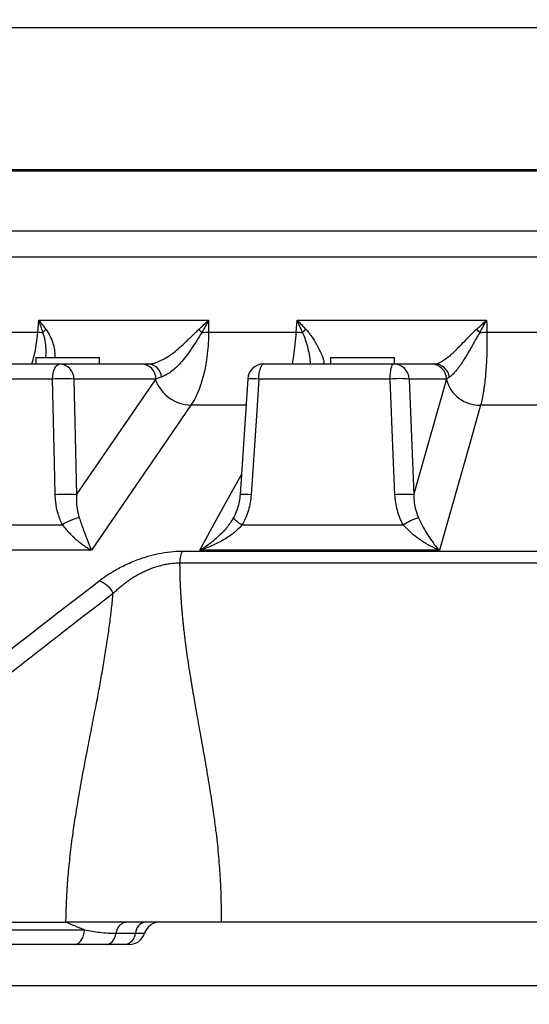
# Model space of a CAD drawing. Extents: x 0 to 8410, y 0 to 5940.
# Tile 71 of 158: x 4055 to 4215, y 1527 to 1836. Entities that reach past the tile are written whole.
import ezdxf

# ---------------------------------------------------------------- set-up
doc = ezdxf.new("R2010")
doc.units = 0
doc.header["$LTSCALE"] = 10
doc.linetypes.add('CENTER', pattern=[10.16, 6.35, -1.27, 1.27, -1.27])
doc.layers.get('0').update_dxf_attribs({"linetype": 'CONTINUOUS'})
doc.styles.add('SLDTEXTSTYLE0', font='TXT', dxfattribs={"width": 0.605})
doc.dimstyles.new('SLDDIMSTYLE1', dxfattribs={"dimtxt": 50, "dimasz": 50, "dimexe": 0, "dimexo": 0.0625, "dimgap": 12.5, "dimtad": 1, "dimdec": 1, "dimrnd": 1e-09, "dimzin": 12, "dimtxsty": 'SLDTEXTSTYLE0', "dimsah": 1, "dimcen": 0.09, "dimazin": 3, "dimtfac": 1, "dimtofl": 0, "dimtmove": 0, "dimatfit": 3, "dimtolj": 1, "dimtzin": 12})
doc.dimstyles.new('SLDDIMSTYLE10', dxfattribs={"dimtxt": 50, "dimasz": 50, "dimexe": 0, "dimexo": 0.0625, "dimgap": -12.5, "dimtad": 0, "dimtih": 1, "dimtoh": 1, "dimdec": 1, "dimlfac": 0.5, "dimrnd": 1e-09, "dimzin": 12, "dimtxsty": 'SLDTEXTSTYLE0', "dimblk1": 'NONE', "dimsah": 1, "dimcen": 0, "dimazin": 3, "dimtfac": 1, "dimtmove": 0, "dimatfit": 3, "dimtolj": 1})
doc.dimstyles.new('SLDDIMSTYLE2', dxfattribs={"dimtxt": 50, "dimasz": 50, "dimexe": 0, "dimexo": 0.0625, "dimgap": 12.5, "dimtad": 1, "dimdec": 0, "dimrnd": 1e-09, "dimzin": 12, "dimtxsty": 'SLDTEXTSTYLE0', "dimsah": 1, "dimcen": 0.09, "dimazin": 3, "dimtfac": 1, "dimtofl": 0, "dimtmove": 0, "dimatfit": 3, "dimtolj": 1, "dimtzin": 12})

# ---------------------------------------------------------------- blocks, each defined once
blk = doc.blocks.new('_D_4')
at = {"color": 7, "linetype": 'CONTINUOUS'}
for p, q in [((3314.5, 2596.74), (3314.5, 1264.41)), ((4261.63, 1476.98), (4261.63, 1264.41)), ((3314.5, 1279.41), (4261.63, 1279.41))]:
    blk.add_line(p, q, dxfattribs=at)
for points in [[(3314.5, 1279.41), (3364.5, 1271.91), (3364.5, 1286.91)], [(4261.63, 1279.41), (4211.63, 1286.91), (4211.63, 1271.91)]]:
    blk.add_solid(points, dxfattribs=at)
at = {"color": 7, "linetype": 'CONTINUOUS', "insert": (3730.78, 1343.86), "char_height": 50, "attachment_point": 1, "style": 'SLDTEXTSTYLE0'}
blk.add_mtext('947', dxfattribs=at)
blk = doc.blocks.new('_D_6')
at = {"color": 7, "linetype": 'CONTINUOUS'}
for p, q in [((4661.63, 2533.02), (3022.36, 2533.02)), ((3037.36, 1533.02), (3037.36, 2533.02)), ((4543.1, 1533.02), (3022.36, 1533.02))]:
    blk.add_line(p, q, dxfattribs=at)
for points in [[(3037.36, 2533.02), (3029.86, 2483.02), (3044.86, 2483.02)], [(3037.36, 1533.02), (3044.86, 1583.02), (3029.86, 1583.02)]]:
    blk.add_solid(points, dxfattribs=at)
at = {"color": 7, "linetype": 'CONTINUOUS', "insert": (2972.9, 1956.63), "char_height": 50, "attachment_point": 1, "rotation": 90, "style": 'SLDTEXTSTYLE0'}
blk.add_mtext('1000', dxfattribs=at)
blk = doc.blocks.new('_D_9')
at = {"color": 7, "linetype": 'CONTINUOUS'}
for p, q in [((6136.63, 4639.08), (2746.63, 4639.08)), ((2761.63, 4639.08), (2761.63, 1533.02)), ((3861.91, 1533.02), (2746.63, 1533.02))]:
    blk.add_line(p, q, dxfattribs=at)
for points in [[(2761.63, 4639.08), (2754.13, 4589.08), (2769.13, 4589.08)], [(2761.63, 1533.02), (2769.13, 1583.02), (2754.13, 1583.02)]]:
    blk.add_solid(points, dxfattribs=at)
at = {"color": 7, "linetype": 'CONTINUOUS', "insert": (2697.18, 3009.66), "char_height": 50, "attachment_point": 1, "rotation": 90, "style": 'SLDTEXTSTYLE0'}
blk.add_mtext('3106', dxfattribs=at)
blk = doc.blocks.new('_D_25')
at = {"color": 7, "linetype": 'CONTINUOUS'}
for p, q in [((2062.62, 5429.6), (2293.31, 4952.44)), ((2293.31, 4952.44), (2402.63, 4726.35)), ((2433.35, 4741.69), (2433.35, 4820.85)), ((2433.35, 4820.85), (2655.21, 4820.85)), ((2655.21, 4820.85), (2655.21, 4741.69)), ((2655.21, 4741.69), (2433.35, 4741.69)), ((2402.63, 4726.35), (2660.94, 4726.35))]:
    blk.add_line(p, q, dxfattribs=at)
blk.add_arc((2177.97, 5191.02), 4417.95, 270.87652, 299.0424, dxfattribs=at)
blk.add_solid([(2293.31, 4952.44), (2308.32, 4904.16), (2321.83, 4910.69)], dxfattribs=at)
at = {"color": 7, "linetype": 'CONTINUOUS', "char_height": 50, "attachment_point": 1, "style": 'SLDTEXTSTYLE0'}
for s, insert in [('%%c', (2450.54, 4806.14)), ('265', (2523.44, 4806.28))]:
    blk.add_mtext(s, dxfattribs=dict(at, insert=insert))
blk = doc.blocks.new('_NONE')

msp = doc.modelspace()

# ---------------------------------------------------------------- linework, layer by layer
at = {"color": 8, "linetype": 'CONTINUOUS'}
for p, q in [((4575.54421, 1833.358427), (3927.634062, 1833.358427)), ((3916.350993, 1769.782757), (4580.544206, 1769.782757)), ((4580.544206, 1761.525874), (3913.747611, 1761.525874)), ((4060.910197, 1741.714408), (4114.088925, 1741.714408)), ((4141.838821, 1741.714408), (4201.151991, 1741.714408)), ((4037.008392, 1737.985347), (4060.576471, 1737.985347)), ((4114.113407, 1737.985347), (4141.559022, 1737.985347)), ((4201.271719, 1737.985347), (4230.724488, 1737.985347)), ((4065.217855, 1723.283415), (4028.329374, 1723.283415)), ((4071.946236, 1723.283415), (4072.776364, 1687.015195)), ((4097.615289, 1723.283415), (4071.946236, 1723.283415)), ((4072.776364, 1687.015195), (4097.479077, 1723.079999)), ((4170.985976, 1723.283415), (4129.842239, 1723.283415)), ((4176.92201, 1723.283415), (4178.385781, 1687.015195)), ((4188.677529, 1723.283415), (4176.92201, 1723.283415)), ((4178.385781, 1687.015195), (4188.621225, 1723.079999)), ((4125.775756, 1715.105017), (4108.592751, 1715.105017)), ((4229.028499, 1715.105017), (4199.291924, 1715.105017)), ((4023.112686, 1677.597021), (4068.300085, 1677.597021)), ((4124.661671, 1677.597021), (4175.06166, 1677.597021)), ((4077.442872, 1669.622039), (4010.193618, 1669.622039)), ((4105.871739, 1669.341196), (4417.396369, 1669.341196)), ((4186.387697, 1669.622039), (4111.380892, 1669.622039)), ((4418.224799, 1665.527796), (4105.043309, 1665.527796)), ((4042.95698, 1550.58596), (4075.251388, 1550.58596)), ((4085.157143, 1549.521738), (4091.189014, 1549.521738))]:
    msp.add_line(p, q, dxfattribs=at)
at = {"color": 7, "linetype": 'CENTER'}
msp.add_line((3513.95677, 1788.521738), (4851.490552, 1788.521738), dxfattribs=at)
at = {"color": 7, "linetype": 'CONTINUOUS'}
for p, q in [((3927.169951, 1788.521727), (4580.544206, 1788.521727)), ((3927.634062, 1789.02175), (4580.544206, 1789.02175)), ((4059.984075, 1730.021735), (4059.984075, 1728.021731)), ((4059.984075, 1730.021735), (4079.984071, 1730.021735)), ((4079.984071, 1728.021731), (4079.984071, 1730.021735)), ((4152.294243, 1730.021735), (4152.294243, 1728.021731)), ((4152.294243, 1730.021735), (4172.294239, 1730.021735)), ((4172.294239, 1728.021731), (4172.294239, 1730.021735)), ((4031.036945, 1728.021731), (4067.497315, 1728.021731)), ((4067.497315, 1728.021731), (4093.166368, 1728.021731)), ((4131.371709, 1728.021731), (4172.037969, 1728.021731)), ((4172.037969, 1728.021731), (4183.793495, 1728.021731)), ((4126.386153, 1723.350828), (4123.98869, 1687.082593)), ((4043.039652, 1553.021737), (4069.428595, 1553.021737)), ((4117.987814, 1553.021737), (4117.361905, 1553.021737)), ((4256.634054, 1553.021737), (4117.987814, 1553.021737)), ((4071.997108, 1546.021738), (4039.702701, 1546.021738)), ((4088.072764, 1546.021738), (4082.040774, 1546.021738))]:
    msp.add_line(p, q, dxfattribs=at)
at = {"color": 8, "linetype": 'CONTINUOUS', "flags": 128}
for points in [[(4060.576471, 1737.985347), (4060.787426, 1740.342711), (4060.910197, 1741.714408)], [(4114.088925, 1741.714408), (4114.097925, 1740.342711), (4114.113407, 1737.985347)], [(4141.559022, 1737.985347), (4141.735898, 1740.342711), (4141.838821, 1741.714408)], [(4201.151991, 1741.714408), (4201.196028, 1740.342711), (4201.271719, 1737.985347)], [(4065.217855, 1723.283415), (4065.281319, 1724.220757), (4065.424385, 1725.115036), (4065.641912, 1725.934123), (4065.926077, 1726.648604), (4066.266673, 1727.232819), (4066.65148, 1727.665787), (4067.066657, 1727.931936), (4067.497315, 1728.021731)], [(4129.842239, 1723.283415), (4129.884826, 1724.220757), (4129.980819, 1725.115036), (4130.126776, 1725.934123), (4130.317452, 1726.648604), (4130.545976, 1727.232819), (4130.804183, 1727.665787), (4131.08276, 1727.931936), (4131.371709, 1728.021731)], [(4170.985976, 1723.283415), (4171.015272, 1724.220757), (4171.081299, 1725.115036), (4171.181688, 1725.934123), (4171.312833, 1726.648604), (4171.470026, 1727.232819), (4171.64761, 1727.665787), (4171.839224, 1727.931936), (4172.037969, 1728.021731)], [(4066.067832, 1687.015195), (4065.833749, 1696.987544), (4065.217855, 1723.283415)], [(4129.842239, 1723.283415), (4129.177483, 1713.311155), (4127.425613, 1687.015195)], [(4172.471548, 1687.015195), (4172.062913, 1696.987544), (4170.985976, 1723.283415)], [(4108.592751, 1715.105017), (4101.373704, 1704.564084), (4077.442872, 1669.622039)], [(4199.291924, 1715.105017), (4196.301432, 1704.564084), (4186.387697, 1669.622039)], [(4111.380892, 1669.622039), (4117.156582, 1680.163001), (4124.405833, 1693.392922)]]:
    msp.add_lwpolyline(points, dxfattribs=at)
at = {"color": 8, "linetype": 'CONTINUOUS'}
for centre, radius, start, end in [((4066.431586, 1834.464965), 96.657121, 266.5271166, 267.51069962), ((4067.541072, 1733.281955), 7.03477, 128.06479086, 138.97975208), ((4152.763133, 1783.946019), 61.492371, 227.20919181, 228.48861281), ((4109.552528, 1823.53904), 85.675176, 271.64227111, 273.05155711), ((4147.321682, 1847.548376), 109.714472, 266.98920192, 268.0253558), ((4151.186661, 1729.914851), 11.054419, 126.32969189, 133.75832277), ((4169.813639, 1703.461247), 45.179173, 49.66292358, 51.50344595), ((4196.060544, 1843.255085), 105.398643, 271.62931827, 272.83400339), ((4067.228416, 1723.311497), 4.717903, 359.65896023, 86.73262993), ((4092.897469, 1723.311497), 4.717903, 359.65896023, 86.73262993), ((4094.892372, 1723.572081), 4.463512, 4.32853356, 85.4832881), ((4171.986606, 1723.082506), 4.939492, 2.331095, 89.4042055), ((4183.742135, 1723.082517), 4.939481, 2.3309703, 89.40424284), ((4184.765805, 1723.204415), 4.818406, 8.40796541, 88.78060305), ((4068.582045, 1673.453733), 49.943117, 86.13760629, 93.86239371), ((4108.906243, 1727.273206), 12.172227, 200.15064974, 268.5241985), ((4127.641569, 1699.264968), 24.119053, 84.7649397, 92.99211163), ((4173.953993, 1686.311765), 37.090592, 85.41024154, 94.58975846), ((4198.92859, 1725.745172), 10.646357, 194.49743172, 271.9557468), ((4069.422098, 1637.093835), 50.033922, 86.15601689, 93.84398311), ((4125.232471, 1662.967144), 24.147849, 84.78913624, 92.95608214), ((4175.428664, 1650.032177), 37.101054, 85.4284258, 94.5715742), ((4076.808938, 1664.474646), 15.639607, 101.87682337, 122.96031259), ((4127.634092, 1684.247669), 7.284669, 217.83384053, 245.91836402), ((4186.271171, 1659.434768), 21.342928, 107.59291803, 121.68235516), ((4094.97495, 1549.28819), 3.793133, 100.1690053, 176.46999035), ((4087.403077, 1549.755287), 3.793134, 280.16901528, 356.46998037)]:
    msp.add_arc(centre, radius, start, end, dxfattribs=at)
at = {"color": 7, "linetype": 'CONTINUOUS'}
for centre, radius, start, end in [((4131.371715, 1723.021738), 5, 90, 176.21918035), ((4098.831243, 1548.021755), 4.999983, 90.01542441, 162.71774332), ((4098.831246, 1548.021745), 4.999992, 89.99991189, 162.70943411), ((4089.291861, 1551.021731), 4.999992, 269.99654254, 342.23837083), ((4089.291854, 1551.021753), 5.000015, 269.9967926, 342.25015263)]:
    msp.add_arc(centre, radius, start, end, dxfattribs=at)
at = {"color": 8, "linetype": 'CONTINUOUS'}
for points, knots in [([(4060.910197, 1741.714408), (4060.914852, 1741.708869), (4061.733351, 1740.735039), (4062.470656, 1739.775054), (4063.203769, 1738.820528)], [0, 0, 0, 0, 0.0056872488, 1, 1, 1, 1]), ([(4062.233495, 1737.899055), (4061.819394, 1739.158174), (4061.402576, 1740.425558), (4060.913387, 1741.706058), (4060.910197, 1741.714408)], [0, 0, 0, 0, 0.9934792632, 1, 1, 1, 1]), ([(4110.989915, 1738.820528), (4112.035249, 1739.774913), (4113.08656, 1740.734755), (4114.083258, 1741.708869), (4114.088925, 1741.714408)], [0, 0, 0, 0, 0.9943144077, 1, 1, 1, 1]), ([(4114.088925, 1741.714408), (4114.084619, 1741.706058), (4113.424098, 1740.425155), (4112.713685, 1739.157975), (4112.007903, 1737.899055)], [0, 0, 0, 0, 0.0065186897, 1, 1, 1, 1]), ([(4141.838821, 1741.714408), (4141.844315, 1741.708869), (4142.811059, 1740.734327), (4143.726974, 1739.774701), (4144.637684, 1738.820528)], [0, 0, 0, 0, 0.0056831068, 1, 1, 1, 1]), ([(4143.541226, 1737.899055), (4142.992324, 1739.157969), (4142.439819, 1740.425144), (4141.842713, 1741.706058), (4141.838821, 1741.714408)], [0, 0, 0, 0, 0.9934813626, 1, 1, 1, 1]), ([(4197.936209, 1738.820528), (4199.008664, 1739.774844), (4200.08725, 1740.734616), (4201.145973, 1741.708869), (4201.151991, 1741.714408)], [0, 0, 0, 0, 0.9943152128, 1, 1, 1, 1]), ([(4199.05736, 1737.899059), (4199.411986, 1738.529497), (4199.76396, 1739.162638), (4200.462301, 1740.434385), (4200.809208, 1741.074), (4201.151992, 1741.714402)], [0, 0, 0, 0, 0.5, 0.5, 1, 1, 1, 1]), ([(4058.760392, 1728.021731), (4059.007935, 1728.849353), (4059.595626, 1730.81421), (4060.198094, 1734.184506), (4060.449662, 1736.711538), (4060.576471, 1737.985347)], [0, 0, 0, 0, 0.2651982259, 0.6296061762, 1, 1, 1, 1]), ([(4063.108178, 1730.021735), (4063.127183, 1730.127847), (4063.275823, 1730.957777), (4063.235914, 1732.737676), (4063.007326, 1735.300034), (4062.493305, 1737.026445), (4062.233495, 1737.899055)], [0, 0, 0, 0, 0.0482437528, 0.3773243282, 0.6852702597, 1, 1, 1, 1]), ([(4063.203769, 1738.820528), (4063.657667, 1738.100622), (4064.577, 1736.642513), (4065.394145, 1734.420257), (4065.874804, 1732.39711), (4066.024722, 1730.892506), (4065.880328, 1730.231073), (4065.834629, 1730.021735)], [0, 0, 0, 0, 0.22261490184, 0.45088835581, 0.67040719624, 0.89568629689, 1, 1, 1, 1]), ([(4095.243873, 1728.021731), (4095.731417, 1728.058112), (4096.723024, 1728.132107), (4098.419278, 1728.706936), (4100.211442, 1729.587105), (4102.117334, 1730.796913), (4104.116544, 1732.325902), (4106.288518, 1734.232035), (4108.553335, 1736.475447), (4110.170756, 1738.03213), (4110.989915, 1738.820528)], [0, 0, 0, 0, 0.1079712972, 0.2196013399, 0.3302501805, 0.4436243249, 0.5685253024, 0.6962185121, 0.846146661, 1, 1, 1, 1]), ([(4112.007903, 1737.899055), (4111.438573, 1736.991759), (4110.284424, 1735.152485), (4108.648274, 1732.575269), (4106.986965, 1730.283827), (4105.404875, 1728.382048), (4103.826514, 1726.772032), (4102.29624, 1725.489461), (4100.77081, 1724.479012), (4099.822574, 1724.100393), (4099.343153, 1723.908966)], [0, 0, 0, 0, 0.1405840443, 0.28499270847, 0.40894438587, 0.5353542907, 0.64948116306, 0.76579962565, 0.8815899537, 1, 1, 1, 1]), ([(4114.113411, 1737.985354), (4114.094969, 1735.654432), (4113.95711, 1733.392582), (4113.640962, 1730.648542), (4113.570448, 1730.103951), (4113.414617, 1729.023341), (4113.32905, 1728.485924), (4113.051324, 1726.896851), (4112.839741, 1725.875912), (4112.365515, 1723.908296), (4112.102866, 1722.961625), (4111.67036, 1721.597644), (4111.519754, 1721.152344), (4111.205428, 1720.280804), (4111.041204, 1719.85339), (4110.19433, 1717.784242), (4109.434895, 1716.338868), (4108.592752, 1715.10502)], [0, 0, 0, 0, 0.25, 0.25, 0.3125, 0.3125, 0.375, 0.375, 0.5, 0.5, 0.625, 0.625, 0.6875, 0.6875, 0.75, 0.75, 1, 1, 1, 1]), ([(4140.350679, 1728.021731), (4140.507007, 1728.849354), (4140.878145, 1730.814211), (4141.280002, 1734.184509), (4141.465511, 1736.711539), (4141.559022, 1737.985347)], [0, 0, 0, 0, 0.2651978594, 0.6296057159, 1, 1, 1, 1]), ([(4146.038281, 1728.021731), (4146.038786, 1728.08336), (4146.044134, 1728.735362), (4145.820415, 1730.341266), (4145.352994, 1732.714703), (4144.655813, 1735.305756), (4143.915443, 1737.028367), (4143.541226, 1737.899055)], [0, 0, 0, 0, 0.0256511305, 0.2713743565, 0.5233057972, 0.7590566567, 1, 1, 1, 1]), ([(4144.637685, 1738.820534), (4144.927473, 1738.511939), (4145.196157, 1738.193424), (4145.705275, 1737.550242), (4145.94547, 1737.225346), (4146.632683, 1736.250747), (4147.046837, 1735.601462), (4147.617238, 1734.647551), (4147.79921, 1734.331796), (4148.142565, 1733.71623), (4148.304333, 1733.415826), (4148.761538, 1732.538797), (4149.029143, 1731.986243), (4149.375848, 1731.214311), (4149.482233, 1730.966501), (4149.675955, 1730.491796), (4149.762273, 1730.267348), (4149.988267, 1729.637984), (4150.096111, 1729.27485), (4150.189579, 1728.823145), (4150.20927, 1728.688148), (4150.223762, 1728.45188), (4150.21838, 1728.35047), (4150.16208, 1728.106774), (4150.072186, 1728.021738), (4149.920729, 1728.021738)], [0, 0, 0, 0, 0.0625, 0.0625, 0.125, 0.125, 0.25, 0.25, 0.3125, 0.3125, 0.375, 0.375, 0.5, 0.5, 0.5625, 0.5625, 0.625, 0.625, 0.75, 0.75, 0.8125, 0.8125, 0.875, 0.875, 1, 1, 1, 1]), ([(4184.868345, 1728.021731), (4185.175071, 1728.058112), (4185.79892, 1728.132108), (4186.999807, 1728.706936), (4188.345693, 1729.587102), (4189.857221, 1730.796912), (4191.522666, 1732.325909), (4193.426975, 1734.232035), (4195.510228, 1736.47544), (4197.120614, 1738.032129), (4197.936209, 1738.820528)], [0, 0, 0, 0, 0.1079708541, 0.2196013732, 0.3302505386, 0.4436243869, 0.5685248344, 0.6962184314, 0.846147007, 1, 1, 1, 1]), ([(4199.05736, 1737.899059), (4198.795042, 1737.500118), (4198.551045, 1737.096478), (4198.077816, 1736.290974), (4197.84916, 1735.888816), (4197.174576, 1734.690612), (4196.739671, 1733.902953), (4196.090683, 1732.749205), (4195.874482, 1732.368022), (4195.447208, 1731.624714), (4195.23576, 1731.261874), (4194.606419, 1730.200517), (4194.193416, 1729.529046), (4193.580579, 1728.580191), (4193.376816, 1728.272766), (4192.976192, 1727.68544), (4192.778974, 1727.404929), (4192.196412, 1726.603066), (4191.820035, 1726.121164), (4191.27491, 1725.48175), (4191.096874, 1725.283132), (4190.753017, 1724.920034), (4190.58654, 1724.754769), (4190.104137, 1724.307762), (4189.805038, 1724.074545), (4189.532421, 1723.908966)], [0, 0, 0, 0, 0.0625, 0.0625, 0.125, 0.125, 0.25, 0.25, 0.3125, 0.3125, 0.375, 0.375, 0.5, 0.5, 0.5625, 0.5625, 0.625, 0.625, 0.75, 0.75, 0.8125, 0.8125, 0.875, 0.875, 1, 1, 1, 1]), ([(4201.271719, 1737.985354), (4201.309892, 1735.654432), (4201.293986, 1733.392582), (4201.209057, 1730.648542), (4201.188777, 1730.103951), (4201.141521, 1729.023341), (4201.114464, 1728.485924), (4201.023567, 1726.896851), (4200.950558, 1725.875912), (4200.780563, 1723.908296), (4200.683576, 1722.961625), (4200.519994, 1721.597644), (4200.462443, 1721.152344), (4200.34118, 1720.280804), (4200.277268, 1719.85339), (4199.944996, 1717.784242), (4199.638857, 1716.338868), (4199.291923, 1715.10502)], [0, 0, 0, 0, 0.25, 0.25, 0.3125, 0.3125, 0.375, 0.375, 0.5, 0.5, 0.625, 0.625, 0.6875, 0.6875, 0.75, 0.75, 1, 1, 1, 1]), ([(4068.300085, 1677.597021), (4067.81897, 1678.720147), (4066.839358, 1681.006974), (4066.2121, 1684.243663), (4066.106236, 1686.277411), (4066.067832, 1687.015195)], [0, 0, 0, 0, 0.3808090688, 0.7753756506, 1, 1, 1, 1]), ([(4072.776364, 1687.015195), (4072.750666, 1686.449171), (4072.681764, 1684.931538), (4072.85728, 1682.464746), (4073.343896, 1680.681805), (4073.590176, 1679.779445)], [0, 0, 0, 0, 0.2270653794, 0.6088115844, 1, 1, 1, 1]), ([(4127.425616, 1687.015191), (4127.314995, 1685.354032), (4127.030582, 1683.73568), (4126.345486, 1681.371856), (4126.073486, 1680.59467), (4125.434653, 1679.063684), (4125.070559, 1678.317131), (4124.661676, 1677.597013)], [0, 0, 0, 0, 0.5, 0.5, 0.75, 0.75, 1, 1, 1, 1]), ([(4175.061662, 1677.597013), (4174.25581, 1679.03897), (4173.653209, 1680.552617), (4173.008878, 1682.915041), (4172.838193, 1683.718132), (4172.585934, 1685.355915), (4172.505604, 1686.184125), (4172.471545, 1687.015191)], [0, 0, 0, 0, 0.5, 0.5, 0.75, 0.75, 1, 1, 1, 1]), ([(4178.385781, 1687.015195), (4178.399834, 1686.449172), (4178.437513, 1684.931544), (4178.815113, 1682.464742), (4179.482471, 1680.681805), (4179.820227, 1679.779445)], [0, 0, 0, 0, 0.2270659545, 0.608811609, 1, 1, 1, 1]), ([(4073.590177, 1679.779449), (4073.782767, 1679.202445), (4073.969415, 1678.653895), (4074.334227, 1677.598728), (4074.51235, 1677.092304), (4074.861879, 1676.113965), (4075.03327, 1675.642121), (4075.370408, 1674.72873), (4075.535133, 1674.289999), (4076.015701, 1673.031162), (4076.319913, 1672.262838), (4076.756419, 1671.201995), (4076.898567, 1670.863857), (4077.106937, 1670.379536), (4077.175507, 1670.222098), (4077.276865, 1669.992336), (4077.310411, 1669.916793), (4077.377024, 1669.767794), (4077.410369, 1669.693733), (4077.442872, 1669.622038)], [0, 0, 0, 0, 0.125, 0.125, 0.25, 0.25, 0.375, 0.375, 0.5, 0.5, 0.75, 0.75, 0.875, 0.875, 0.9375, 0.9375, 0.96875, 0.96875, 1, 1, 1, 1]), ([(4121.880714, 1679.779449), (4121.557806, 1679.202445), (4121.209176, 1678.653895), (4120.473914, 1677.598728), (4120.087106, 1677.092304), (4119.282119, 1676.113965), (4118.863875, 1675.642121), (4117.999752, 1674.72873), (4117.556371, 1674.289999), (4116.206966, 1673.031162), (4115.277361, 1672.262838), (4113.843637, 1671.201995), (4113.359093, 1670.863857), (4112.622412, 1670.379536), (4112.375468, 1670.222098), (4112.003642, 1669.992336), (4111.879432, 1669.916793), (4111.630473, 1669.767794), (4111.504675, 1669.693733), (4111.380893, 1669.622038)], [0, 0, 0, 0, 0.125, 0.125, 0.25, 0.25, 0.375, 0.375, 0.5, 0.5, 0.75, 0.75, 0.875, 0.875, 0.9375, 0.9375, 0.96875, 0.96875, 1, 1, 1, 1]), ([(4179.820227, 1679.779445), (4180.225919, 1678.913796), (4181.038557, 1677.179822), (4182.447238, 1674.767287), (4183.979766, 1672.471943), (4185.331168, 1670.774398), (4186.129013, 1669.89335), (4186.384255, 1669.625649), (4186.387697, 1669.622039)], [0, 0, 0, 0, 0.1958710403, 0.3923477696, 0.637997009, 0.8838512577, 0.998433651, 1, 1, 1, 1]), ([(4068.300084, 1677.597013), (4068.678671, 1677.096473), (4069.059796, 1676.628149), (4069.825961, 1675.738757), (4070.211017, 1675.317913), (4070.984508, 1674.514985), (4071.372948, 1674.132982), (4072.15293, 1673.402908), (4072.542204, 1673.057065), (4073.699293, 1672.077711), (4074.46058, 1671.497815), (4075.589995, 1670.722276), (4075.964348, 1670.479693), (4076.522783, 1670.139381), (4076.708215, 1670.030004), (4076.984813, 1669.872291), (4077.076778, 1669.820764), (4077.260242, 1669.719798), (4077.352499, 1669.669959), (4077.442872, 1669.622038)], [0, 0, 0, 0, 0.125, 0.125, 0.25, 0.25, 0.375, 0.375, 0.5, 0.5, 0.75, 0.75, 0.875, 0.875, 0.9375, 0.9375, 0.96875, 0.96875, 1, 1, 1, 1]), ([(4124.661676, 1677.597013), (4124.239519, 1677.096473), (4123.787207, 1676.628149), (4122.838384, 1675.738757), (4122.341662, 1675.317913), (4121.31199, 1674.514985), (4120.778965, 1674.132982), (4119.681222, 1673.402908), (4119.119616, 1673.057065), (4117.414601, 1672.077711), (4116.245558, 1671.497815), (4114.450125, 1670.722276), (4113.844577, 1670.479693), (4112.925789, 1670.139381), (4112.618097, 1670.030004), (4112.155238, 1669.872291), (4112.00069, 1669.820764), (4111.69107, 1669.719798), (4111.53471, 1669.669959), (4111.380893, 1669.622038)], [0, 0, 0, 0, 0.125, 0.125, 0.25, 0.25, 0.375, 0.375, 0.5, 0.5, 0.75, 0.75, 0.875, 0.875, 0.9375, 0.9375, 0.96875, 0.96875, 1, 1, 1, 1]), ([(4186.387697, 1669.622039), (4186.381672, 1669.624442), (4185.933185, 1669.803329), (4184.531124, 1670.40706), (4182.169138, 1671.640992), (4179.516118, 1673.422106), (4177.101093, 1675.372007), (4175.740763, 1676.856122), (4175.06166, 1677.597021)], [0, 0, 0, 0, 0.0015586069, 0.1160195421, 0.3619096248, 0.607599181, 0.8041060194, 1, 1, 1, 1]), ([(4079.878362, 1660.017063), (4080.425385, 1660.425333), (4081.735541, 1661.403167), (4084.313498, 1663.073555), (4087.73948, 1664.946506), (4091.496753, 1666.56744), (4095.089648, 1667.760085), (4098.534002, 1668.619903), (4102.195716, 1669.218137), (4104.646551, 1669.300182), (4105.871739, 1669.341196)], [0, 0, 0, 0, 0.0837732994, 0.2006428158, 0.3579085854, 0.5149684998, 0.6283286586, 0.7416232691, 0.8708359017, 1, 1, 1, 1]), ([(4105.871734, 1669.341191), (4105.638831, 1668.933428), (4105.440376, 1668.370691), (4105.153991, 1667.052736), (4105.066283, 1666.298527), (4105.043316, 1665.527802)], [0, 0, 0, 0, 0.5, 0.5, 1, 1, 1, 1]), ([(4105.037186, 1665.527804), (4104.916735, 1665.528867), (4104.79195, 1665.528806), (4104.546148, 1665.526359), (4104.176882, 1665.519256), (4103.805945, 1665.502001), (4103.061879, 1665.454271), (4102.562915, 1665.404848), (4101.559265, 1665.271917), (4101.054578, 1665.188408), (4100.039497, 1664.987743), (4099.528009, 1664.870182), (4098.008317, 1664.473547), (4097.023968, 1664.15409), (4095.584107, 1663.604934), (4095.110311, 1663.41013), (4094.174373, 1662.998289), (4093.710829, 1662.780467), (4092.357771, 1662.105859), (4091.499362, 1661.625683), (4089.854978, 1660.614934), (4089.069118, 1660.084278), (4087.93764, 1659.255515), (4087.567704, 1658.973211), (4086.847235, 1658.401929), (4086.496498, 1658.112856), (4085.812435, 1657.52846), (4085.479111, 1657.233137), (4084.991182, 1656.785862), (4084.750235, 1656.561151), (4084.513645, 1656.334898), (4084.35687, 1656.183727), (4084.278185, 1656.107216), (4084.201513, 1656.032057)], [0, 0, 0, 0, 0.015625, 0.015625, 0.03125, 0.0625, 0.0625, 0.125, 0.125, 0.1875, 0.1875, 0.25, 0.25, 0.375, 0.375, 0.4375, 0.4375, 0.5, 0.5, 0.625, 0.625, 0.75, 0.75, 0.8125, 0.8125, 0.875, 0.875, 0.9375, 0.9375, 0.96875, 0.984375, 0.984375, 1, 1, 1, 1]), ([(4105.043316, 1665.527925), (4105.045081, 1665.128199), (4105.048629, 1664.32459), (4105.065894, 1663.113442), (4105.091899, 1661.890227), (4105.127535, 1660.654978), (4105.172571, 1659.407687), (4105.227082, 1658.148354), (4105.291062, 1656.87698), (4105.364526, 1655.593564), (4105.447485, 1654.298108), (4105.539949, 1652.990609), (4105.641932, 1651.67107), (4105.753447, 1650.339489), (4105.874505, 1648.995866), (4106.00512, 1647.640202), (4106.145306, 1646.272496), (4106.295078, 1644.892748), (4106.454448, 1643.500958), (4106.623439, 1642.097128), (4106.802034, 1640.681251), (4107.069428, 1638.654049), (4107.450781, 1635.94118), (4107.972582, 1632.468784), (4108.563181, 1628.758656), (4109.142014, 1625.273767), (4109.812522, 1621.431364), (4110.658559, 1616.643945), (4111.582343, 1611.480742), (4112.439204, 1606.664629), (4113.089045, 1602.919969), (4113.692682, 1599.359386), (4114.249067, 1595.982702), (4114.758123, 1592.789959), (4115.2196, 1589.78115), (4115.633191, 1586.956257), (4115.999058, 1584.315335), (4116.378938, 1581.368771), (4116.761389, 1578.087322), (4117.134829, 1574.442088), (4117.442675, 1570.896528), (4117.661974, 1567.803854), (4117.80954, 1565.116308), (4117.904688, 1562.785896), (4117.970889, 1560.409749), (4118.007114, 1557.987822), (4118.0159, 1555.520159), (4117.997229, 1553.859541), (4117.987809, 1553.021735)], [0, 0, 0, 0, 0.01052524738, 0.0211600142, 0.03190500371, 0.04276089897, 0.05372836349, 0.06480804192, 0.07600056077, 0.08730652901, 0.09872653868, 0.11026116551, 0.12191096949, 0.13367649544, 0.14555827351, 0.15755681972, 0.16967263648, 0.18190621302, 0.1942580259, 0.20672853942, 0.21931820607, 0.23202746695, 0.26085954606, 0.2918699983, 0.32506173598, 0.36043722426, 0.38553161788, 0.42851477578, 0.48938917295, 0.52465938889, 0.55824874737, 0.59015765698, 0.62038665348, 0.64893642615, 0.6758078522, 0.70100204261, 0.7245204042, 0.74636472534, 0.77959039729, 0.8118594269, 0.8431795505, 0.87355929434, 0.89367075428, 0.91416184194, 0.93503658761, 0.95629881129, 0.97795213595, 1, 1, 1, 1]), ([(4045.525955, 1633.426112), (4047.658529, 1635.089309), (4059.085231, 1644.00101), (4070.551804, 1652.833217), (4079.878362, 1660.017063)], [0, 0, 0, 0, 0.1866307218, 1, 1, 1, 1]), ([(4079.879976, 1660.018305), (4080.278231, 1659.918259), (4080.695076, 1659.743252), (4081.522872, 1659.261403), (4081.933672, 1658.954648), (4082.706624, 1658.241179), (4083.068635, 1657.834594), (4083.706316, 1656.96374), (4083.981871, 1656.49963), (4084.199902, 1656.030817)], [0, 0, 0, 0, 0.25, 0.25, 0.5, 0.5, 0.75, 0.75, 1, 1, 1, 1]), ([(4069.428601, 1553.021738), (4069.439749, 1553.531609), (4069.461774, 1554.538942), (4069.503275, 1556.030448), (4069.55054, 1557.484044), (4069.604161, 1558.899675), (4069.663983, 1560.277355), (4069.73005, 1561.617081), (4069.802336, 1562.918856), (4069.880897, 1564.182672), (4069.965542, 1565.408567), (4070.11076, 1567.295723), (4070.341009, 1569.885556), (4070.684747, 1573.217767), (4071.086204, 1576.639282), (4071.629868, 1580.815462), (4072.392188, 1585.962749), (4073.438127, 1592.298555), (4074.700434, 1599.391097), (4075.852591, 1605.480155), (4076.790952, 1610.325417), (4077.440224, 1613.676205), (4078.091164, 1617.02634), (4078.702903, 1620.152677), (4079.264976, 1623.057309), (4079.768865, 1625.741466), (4080.25984, 1628.424482), (4080.736973, 1631.106713), (4081.20202, 1633.791615), (4081.648336, 1636.461594), (4082.068737, 1639.099144), (4082.460315, 1641.681217), (4082.822853, 1644.207891), (4083.15636, 1646.679158), (4083.461002, 1649.094986), (4083.736138, 1651.455514), (4083.984085, 1653.760243), (4084.127622, 1655.280936), (4084.198433, 1656.031136)], [0, 0, 0, 0, 0.0144699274, 0.0285876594, 0.042353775, 0.0557688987, 0.0688337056, 0.0815489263, 0.0939153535, 0.105933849, 0.1176053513, 0.1289308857, 0.1599153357, 0.1918585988, 0.2247714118, 0.2586635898, 0.3127962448, 0.374589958, 0.4440662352, 0.52124016, 0.5542505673, 0.5872609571, 0.6202713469, 0.6532817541, 0.6797229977, 0.7061081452, 0.7324381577, 0.7587140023, 0.7849366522, 0.8112200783, 0.8369005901, 0.8619804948, 0.8864622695, 0.9103485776, 0.9336422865, 0.9563464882, 0.9784645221, 1, 1, 1, 1]), ([(4075.244887, 1550.588412), (4075.007461, 1550.678962), (4074.519055, 1550.865231), (4073.769163, 1551.163493), (4072.980797, 1551.485125), (4072.154205, 1551.831045), (4071.28935, 1552.201103), (4070.386101, 1552.594892), (4069.772134, 1552.868553), (4069.458455, 1553.008368)], [0, 0, 0, 0, 0.1219364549, 0.2508345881, 0.3867026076, 0.5295475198, 0.6793753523, 0.8361913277, 1, 1, 1, 1]), ([(4085.157114, 1549.521738), (4085.260489, 1550.025082), (4085.416335, 1550.503078), (4085.81758, 1551.361175), (4086.062913, 1551.741132), (4086.618771, 1552.365347), (4086.929205, 1552.6095), (4087.584427, 1552.937789), (4087.929107, 1553.021871), (4088.273838, 1553.021738)], [0, 0, 0, 0, 0.25, 0.25, 0.5, 0.5, 0.75, 0.75, 1, 1, 1, 1]), ([(4071.997108, 1546.021738), (4072.400963, 1546.021738), (4072.804692, 1546.137662), (4073.557485, 1546.585735), (4073.906313, 1546.917744), (4074.50182, 1547.752959), (4074.748312, 1548.255904), (4075.105554, 1549.364685), (4075.216191, 1549.970174), (4075.251389, 1550.585959)], [0, 0, 0, 0, 0.25, 0.25, 0.5, 0.5, 0.75, 0.75, 1, 1, 1, 1]), ([(4075.237071, 1550.585959), (4076.863458, 1550.296407), (4078.512556, 1550.038496), (4081.829772, 1549.652305), (4083.498546, 1549.521606), (4085.157114, 1549.521738)], [0, 0, 0, 0, 0.5, 0.5, 1, 1, 1, 1]), ([(4082.040774, 1546.021738), (4082.385451, 1546.021738), (4082.730071, 1546.105919), (4083.385179, 1546.434332), (4083.695559, 1546.67851), (4084.251334, 1547.302708), (4084.496636, 1547.682623), (4084.897858, 1548.540588), (4085.053711, 1549.018494), (4085.157114, 1549.521738)], [0, 0, 0, 0, 0.25, 0.25, 0.5, 0.5, 0.75, 0.75, 1, 1, 1, 1]), ([(4091.189014, 1549.521738), (4091.826375, 1549.521738), (4093.126329, 1549.521738), (4094.023913, 1549.521738), (4093.976026, 1549.521738), (4093.96066, 1549.521738)], [0, 0, 0, 0, 0.3951292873, 0.8059013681, 1, 1, 1, 1])]:
    msp.add_open_spline(points, degree=3, knots=knots, dxfattribs=at)
at = {"color": 7, "linetype": 'CONTINUOUS'}
for points in [[(4093.166363, 1728.021738), (4093.796277, 1728.021738), (4094.475892, 1728.021738), (4095.243878, 1728.021738)], [(4183.793495, 1728.021738), (4184.081974, 1728.021738), (4184.425881, 1728.021738), (4184.868347, 1728.021738)]]:
    msp.add_open_spline(points, degree=3, dxfattribs=at)
at = {"color": 8, "linetype": 'CONTINUOUS'}
for points in [[(4097.479075, 1723.080003), (4097.524873, 1723.146866), (4097.570277, 1723.214673), (4097.61529, 1723.283418)], [(4099.343149, 1723.908966), (4098.712525, 1723.699048), (4098.149877, 1723.485377), (4097.61529, 1723.283418)], [(4188.621224, 1723.079996), (4188.640201, 1723.146861), (4188.658969, 1723.21467), (4188.677531, 1723.283418)], [(4189.532421, 1723.908966), (4189.186805, 1723.699048), (4188.916318, 1723.485377), (4188.677531, 1723.283418)], [(4084.198291, 1656.029578), (4072.75136, 1647.222474), (4061.333365, 1638.35364), (4049.937019, 1629.438623)]]:
    msp.add_open_spline(points, degree=3, dxfattribs=at)
at = {"color": 7, "linetype": 'CONTINUOUS'}
for points, knots in [([(4123.980435, 1687.087555), (4123.910643, 1686.359615), (4123.767553, 1684.867145), (4123.186368, 1682.699747), (4122.551204, 1680.976176), (4122.013273, 1680.074906), (4121.851074, 1679.803153)], [0, 0, 0, 0, 0.2852313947, 0.5847989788, 0.8748071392, 1, 1, 1, 1]), ([(4088.273838, 1553.021738), (4086.693214, 1553.021738), (4085.093168, 1553.021738), (4081.875389, 1553.021738), (4080.25818, 1553.021738), (4077.050504, 1553.021738), (4075.458906, 1553.021738), (4073.138467, 1553.021738), (4072.376198, 1553.021738), (4071.253995, 1553.021738), (4070.88346, 1553.021738), (4070.333489, 1553.021738), (4070.151137, 1553.021738), (4069.788463, 1553.021738), (4069.609334, 1553.021738), (4069.428601, 1553.021738)], [0, 0, 0, 0, 0.25, 0.25, 0.5, 0.5, 0.75, 0.75, 0.875, 0.875, 0.9375, 0.9375, 0.96875, 0.96875, 1, 1, 1, 1]), ([(4117.987799, 1553.021738), (4117.759358, 1553.021738), (4117.302857, 1553.021738), (4116.614594, 1553.021738), (4115.924551, 1553.021738), (4115.232432, 1553.021738), (4114.538314, 1553.021738), (4113.842178, 1553.021738), (4113.144029, 1553.021738), (4112.443865, 1553.021738), (4111.741688, 1553.021738), (4111.037496, 1553.021738), (4110.331291, 1553.021738), (4109.623072, 1553.021738), (4108.91284, 1553.021738), (4108.200594, 1553.021738), (4107.486334, 1553.021738), (4106.770062, 1553.021738), (4106.051771, 1553.021738), (4104.492583, 1553.021738), (4102.091221, 1553.021738), (4098.852615, 1553.021738), (4095.627262, 1553.021738), (4093.14035, 1553.021738), (4091.380872, 1553.021738), (4090.337668, 1553.021738), (4089.301247, 1553.021738), (4088.615901, 1553.021738), (4088.273455, 1553.021738)], [0, 0, 0, 0, 0.0239293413, 0.0478188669, 0.0716734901, 0.095498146, 0.1192977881, 0.1430773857, 0.1668419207, 0.1905963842, 0.2143457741, 0.2380950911, 0.2618493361, 0.285613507, 0.3093925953, 0.333191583, 0.35701544, 0.3808691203, 0.4047575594, 0.4286856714, 0.5362705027, 0.6434149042, 0.7505756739, 0.8582094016, 0.8937598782, 0.9292310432, 0.9646390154, 1, 1, 1, 1]), ([(4082.040774, 1546.021738), (4079.967975, 1546.021738), (4076.609311, 1546.021738), (4073.274024, 1546.021738), (4071.997108, 1546.021738)], [0, 0, 0, 0, 0.6171497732, 1, 1, 1, 1]), ([(4089.250567, 1546.021738), (4089.256802, 1546.021738), (4089.276423, 1546.021738), (4088.89653, 1546.021738), (4088.346361, 1546.021738), (4088.072764, 1546.021738)], [0, 0, 0, 0, 0.1897523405, 0.5970678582, 1, 1, 1, 1])]:
    msp.add_open_spline(points, degree=3, knots=knots, dxfattribs=at)

# ---------------------------------------------------------------- dimensions: what is measured, and where the dimension line sits
dim = msp.add_diameter_dim_2p(p1=(2062.617807, 5429.602355), p2=(2293.312801, 4952.444289), dimstyle='SLDDIMSTYLE10', dxfattribs=at)
dim.commit()
dim.dimension.update_dxf_attribs({"geometry": '_D_25', "text_midpoint": (2544.283743, 4781.269917), "dimtype": 163})
for base, p1, p2, dimstyle, picture, middle in [((2761.634054, 1533.021738), (6156.634054, 4639.083327), (3881.910645, 1533.021738), 'SLDDIMSTYLE2', '_D_9', (2761.634054, 3086.052532)), ((3037.357622, 2533.021738), (4563.097417, 1533.021738), (4681.634054, 2533.021738), 'SLDDIMSTYLE1', '_D_6', (3037.357622, 2033.021738))]:
    dim = msp.add_linear_dim(base=base, p1=p1, p2=p2, angle=90, dimstyle=dimstyle, dxfattribs=at)
    dim.commit()
    dim.dimension.update_dxf_attribs({"geometry": picture, "text_midpoint": middle, "dimtype": 160})
dim = msp.add_linear_dim(base=(4261.634054, 1279.409603), p1=(3314.499411, 2616.736164), p2=(4261.634054, 1496.984796), dimstyle='SLDDIMSTYLE2', dxfattribs=at)
dim.commit()
dim.dimension.update_dxf_attribs({"geometry": '_D_4', "text_midpoint": (3788.066732, 1279.409603), "dimtype": 160})

doc.saveas('drawing.dxf')
